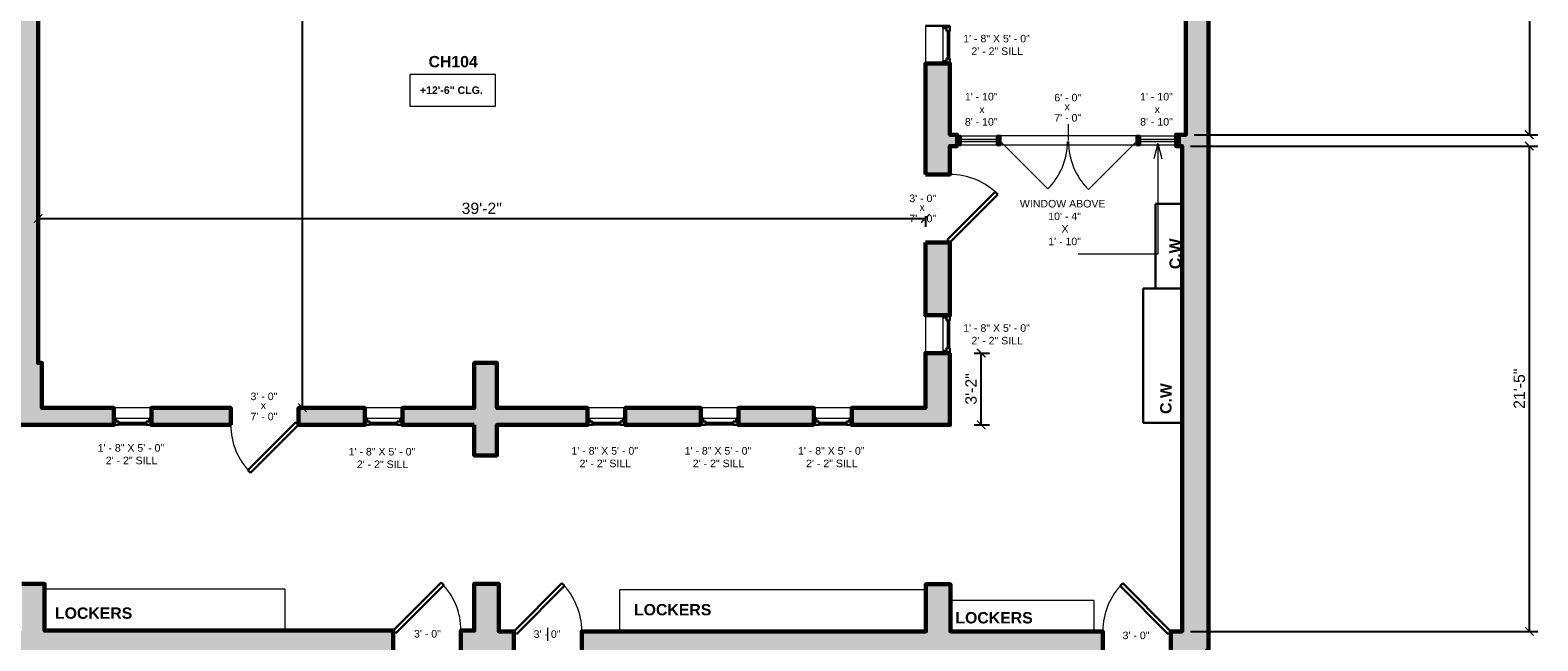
# Model space of a CAD drawing. Header units: inches. Extents: x -2078 to 109126, y -964 to 6385.
# Tile 114 of 137: x 19181 to 19980, y 3925 to 4249. Entities that reach past the tile are written whole.
import ezdxf

# ---------------------------------------------------------------- set-up
doc = ezdxf.new("R2010")
doc.units = ezdxf.units.IN
doc.header["$MEASUREMENT"] = 0
for name, color, linetype, lineweight in [('A-ANNO', 2, 'Continuous', 5), ('A-ANNO-DIMS', 1, 'Continuous', 9), ('A-CASE', 4, 'Continuous', 9), ('A-DOOR', 1, 'Continuous', 18), ('A-GLAZ', 2, 'Continuous', 30), ('A-GLAZ-CURT', 52, 'Continuous', 9), ('A-GLAZ-CWMG', 51, 'Continuous', 9), ('A-WALL', 3, 'Continuous', 40), ('A-WINDOWS', 2, 'Continuous', 18), ('Q-CASE', 4, 'Continuous', 30)]:
    doc.layers.add(name, color=color, linetype=linetype, lineweight=lineweight)
doc.layers.add('A-HATCH', color=9, linetype='Continuous')
doc.styles.add('Arial_1', font='arial.ttf', dxfattribs={"height": 0.0625})
doc.styles.add('Arial_2', font='arial.ttf', dxfattribs={"height": 3})
doc.styles.add('Arial_B', font='arialbd.ttf', dxfattribs={"height": 4.5})
doc.styles.add('Arial_B_1', font='arialbd.ttf', dxfattribs={"height": 3})
doc.styles.add('Jay Cad', font='arial.ttf', dxfattribs={"height": 0.125})
doc.styles.add('JC', font='arial.ttf', dxfattribs={"height": 0.125})
doc.dimstyles.new('Jay Cad - DIMS', dxfattribs={"dimtxt": 0.125, "dimasz": 0.09375, "dimexe": 0.09375, "dimexo": 0.09375, "dimgap": 0.046875, "dimtad": 1, "dimdec": 1, "dimzin": 0, "dimdsep": 46, "dimlunit": 4, "dimtxsty": 'Jay Cad', "dimblk": 'ARCHTICK', "dimcen": 0.09, "dimclrd": 1, "dimclre": 1, "dimclrt": 256, "dimadec": 0, "dimazin": 0, "dimtfac": 1, "dimtdec": 1, "dimtofl": 0, "dimtmove": 1, "dimatfit": 3, "dimfxl": 1, "dimtolj": 1, "dimtzin": 0, "dimarcsym": 0})
doc.dimstyles.new('JC-DIMS', dxfattribs={"dimtxt": 0.125, "dimasz": 0.09375, "dimexe": 0.09375, "dimexo": 0.09375, "dimgap": 0.046875, "dimtad": 1, "dimdec": 1, "dimzin": 0, "dimdsep": 46, "dimlunit": 4, "dimtxsty": 'JC', "dimblk": 'ARCHTICK', "dimcen": 0.09, "dimclrd": 1, "dimclre": 1, "dimclrt": 256, "dimadec": 0, "dimazin": 0, "dimtfac": 1, "dimtdec": 1, "dimtofl": 0, "dimtmove": 1, "dimatfit": 3, "dimfxl": 1, "dimtolj": 1, "dimtzin": 0, "dimarcsym": 0})

# ---------------------------------------------------------------- blocks, each defined once
blk = doc.blocks.new('JC_DOOR_SINGLE PANEL - SINGLE DOOR-1525193-1st Floor Plan')
at = {"layer": 'A-DOOR', "lineweight": 30}
for p, q in [((-8.87, -28.54), (16.59, -3.09)), ((18, -4.5), (-7.46, -29.96)), ((16.59, -3.09), (18, -4.5)), ((-7.46, -29.96), (-8.87, -28.54))]:
    blk.add_line(p, q, dxfattribs=at)
at = {"layer": 'A-DOOR', "lineweight": 9}
blk.add_arc((18, -4.5), 36, 180, 225, dxfattribs=at)
blk = doc.blocks.new('JC_FIXED WINDOW - MUNTIN - FIXED WINDOW-1543585-1st Floor Plan')
at = {"layer": 'A-GLAZ'}
for p, q in [((-10, 4.5), (-10, -4.5)), ((-7.25, 4.5), (-10, 4.5)), ((-10, 1), (-8.75, 1)), ((-9.5, 4.5), (-9.5, 2.75)), ((-9.5, 2.75), (-8.75, 2.75)), ((-7.25, 2.75), (-8.75, 2.75)), ((-8.75, 2.75), (-8.75, 1)), ((-7.25, 4.5), (-7.25, 2.75)), ((7.25, 4.5), (10, 4.5)), ((7.25, 4.5), (7.25, 2.75)), ((7.25, 2.75), (9.5, 2.75)), ((8.75, 2.75), (8.75, 1)), ((8.75, 1), (10, 1)), ((9.5, 4.5), (9.5, 2.75)), ((10, 4.5), (10, -4.5))]:
    blk.add_line(p, q, dxfattribs=at)
at = {"layer": 'A-GLAZ', "lineweight": 9}
for p, q in [((8.75, 1), (-8.75, 1)), ((7.25, 4.5), (-7.25, 4.5))]:
    blk.add_line(p, q, dxfattribs=at)
at = {"layer": 'A-GLAZ', "lineweight": 40}
blk.add_line((-7.25, 3.625), (7.25, 3.625), dxfattribs=at)
at = {"layer": 'A-WINDOWS'}
for p, q in [((10, 4.5), (-10, 4.5)), ((-10, -4.5), (10, -4.5))]:
    blk.add_line(p, q, dxfattribs=at)
blk = doc.blocks.new('JC_FIXED WINDOW - MUNTIN - FIXED WINDOW-1543750-1st Floor Plan')
at = {"layer": 'A-GLAZ'}
for p, q in [((-10, 6.5), (-10, -6.5)), ((-7.25, 6.5), (-10, 6.5)), ((-10, 3), (-8.75, 3)), ((-9.5, 6.5), (-9.5, 4.75)), ((-9.5, 4.75), (-8.75, 4.75)), ((-7.25, 4.75), (-8.75, 4.75)), ((-8.75, 4.75), (-8.75, 3)), ((-7.25, 6.5), (-7.25, 4.75)), ((7.25, 6.5), (10, 6.5)), ((7.25, 6.5), (7.25, 4.75)), ((7.25, 4.75), (9.5, 4.75)), ((8.75, 4.75), (8.75, 3)), ((8.75, 3), (10, 3)), ((9.5, 6.5), (9.5, 4.75)), ((10, 6.5), (10, -6.5))]:
    blk.add_line(p, q, dxfattribs=at)
at = {"layer": 'A-GLAZ', "lineweight": 9}
for p, q in [((8.75, 3), (-8.75, 3)), ((7.25, 6.5), (-7.25, 6.5))]:
    blk.add_line(p, q, dxfattribs=at)
at = {"layer": 'A-GLAZ', "lineweight": 40}
blk.add_line((-7.25, 5.625), (7.25, 5.625), dxfattribs=at)
at = {"layer": 'A-WINDOWS'}
for p, q in [((10, 6.5), (-10, 6.5)), ((-10, -6.5), (10, -6.5))]:
    blk.add_line(p, q, dxfattribs=at)
blk = doc.blocks.new('JC_DOOR_SINGLE PANEL - SINGLE DOOR-1525219-1st Floor Plan')
at = {"layer": 'A-DOOR', "lineweight": 30}
for p, q in [((-7.46, 30.46), (-8.87, 29.04)), ((-8.87, 29.04), (16.59, 3.59)), ((18, 5), (-7.46, 30.46)), ((16.59, 3.59), (18, 5))]:
    blk.add_line(p, q, dxfattribs=at)
at = {"layer": 'A-DOOR', "lineweight": 9}
blk.add_arc((18, 5), 36, 135, 180, dxfattribs=at)
blk = doc.blocks.new('JC_DOOR_SINGLE PANEL - SINGLE DOOR-1525205-1st Floor Plan')
at = {"layer": 'A-DOOR', "lineweight": 30}
for p, q in [((-8.87, -29.04), (16.59, -3.59)), ((18, -5), (-7.46, -30.46)), ((16.59, -3.59), (18, -5)), ((-7.46, -30.46), (-8.87, -29.04))]:
    blk.add_line(p, q, dxfattribs=at)
at = {"layer": 'A-DOOR', "lineweight": 9}
blk.add_arc((18, -5), 36, 180, 225, dxfattribs=at)
blk = doc.blocks.new('JC_DOOR_SINGLE PANEL - SINGLE DOOR-1525207-1st Floor Plan')
at = {"layer": 'A-DOOR', "lineweight": 30}
for p, q in [((-8.87, -31.04), (16.59, -5.59)), ((18, -7), (-7.46, -32.46)), ((16.59, -5.59), (18, -7)), ((-7.46, -32.46), (-8.87, -31.04))]:
    blk.add_line(p, q, dxfattribs=at)
at = {"layer": 'A-DOOR', "lineweight": 9}
blk.add_arc((18, -7), 36, 180, 225, dxfattribs=at)
blk = doc.blocks.new('JC_DOOR_SINGLE PANEL - SINGLE DOOR-1725626-1st Floor Plan')
at = {"layer": 'A-DOOR', "lineweight": 30}
for p, q in [((-7.46, 31.96), (-8.87, 30.54)), ((18, 6.5), (-7.46, 31.96)), ((-8.87, 30.54), (16.59, 5.09)), ((16.59, 5.09), (18, 6.5))]:
    blk.add_line(p, q, dxfattribs=at)
at = {"layer": 'A-DOOR', "lineweight": 9}
blk.add_arc((18, 6.5), 36, 135, 180, dxfattribs=at)
blk = doc.blocks.new('Door-Curtain-Wall-Double-Storefront - Door-Curtain-Wall-Double-Storefront-1547285-1st Floor Plan')
at = {"layer": 'A-DOOR', "lineweight": 9}
for p, q in [((-36, -0.5), (-10.9, -25.6)), ((36, -0.5), (10.54, -25.96))]:
    blk.add_line(p, q, dxfattribs=at)
for centre, radius, start, end in [((-36, -0.5), 35.5, 315, 0), ((36, -0.5), 36, 180, 225)]:
    blk.add_arc(centre, radius, start, end, dxfattribs=at)
blk = doc.blocks.new('System Panel - Glazed-1547205-1st Floor Plan')
at = {"layer": 'A-GLAZ-CURT'}
blk.add_hatch(color=250, dxfattribs=at).paths.add_polyline_path([(9.5, -0.5), (9.5, 0.5), (-9.5, 0.5), (-9.5, -0.5)])
at = {"layer": 'A-GLAZ-CURT', "lineweight": 18}
for p, q in [((9.5, 0.5), (-9.5, 0.5)), ((-9.5, 0.5), (-9.5, -0.5)), ((9.5, -0.5), (9.5, 0.5)), ((-9.5, -0.5), (9.5, -0.5))]:
    blk.add_line(p, q, dxfattribs=at)
blk = doc.blocks.new('Rectangular Mullion - 2_5_ x 5_ rectangular-1547088-1st Floor Plan')
at = {"layer": 'A-GLAZ-CWMG'}
for p, q in [((896.3, 134.34), (915.3, 134.34)), ((915.3, 129.34), (896.3, 129.34))]:
    blk.add_line(p, q, dxfattribs=at)
blk = doc.blocks.new('Rectangular Mullion - 2_5_ x 5_ rectangular-1547282-1st Floor Plan')
at = {"layer": 'A-GLAZ-CWMG'}
for p, q in [((989.3, 134.34), (917.3, 134.34)), ((989.3, 129.34), (917.3, 129.34))]:
    blk.add_line(p, q, dxfattribs=at)
blk = doc.blocks.new('Rectangular Mullion - 2_5_ x 5_ rectangular-1547208-1st Floor Plan')
at = {"layer": 'A-GLAZ-CWMG'}
blk.add_hatch(color=250, dxfattribs=at).paths.add_polyline_path([(0, 2.5), (0, -2.5), (-2, -2.5), (-2, 2.5)])
at = {"layer": 'A-GLAZ-CWMG', "lineweight": 30}
for p, q in [((-2, 2.5), (0, 2.5)), ((-2, -2.5), (-2, 2.5)), ((0, 2.5), (0, -2.5)), ((0, -2.5), (-2, -2.5))]:
    blk.add_line(p, q, dxfattribs=at)
blk = doc.blocks.new('Rectangular Mullion - 2_5_ x 5_ rectangular-1547209-1st Floor Plan')
at = {"layer": 'A-GLAZ-CWMG'}
blk.add_hatch(color=250, dxfattribs=at).paths.add_polyline_path([(-2, 2.5), (-2, -2.5), (0, -2.5), (0, 2.5)])
at = {"layer": 'A-GLAZ-CWMG', "lineweight": 30}
for p, q in [((0, 2.5), (-2, 2.5)), ((-2, 2.5), (-2, -2.5)), ((0, -2.5), (0, 2.5)), ((-2, -2.5), (0, -2.5))]:
    blk.add_line(p, q, dxfattribs=at)
blk = doc.blocks.new('Rectangular Mullion - 2_5_ x 5_ rectangular-1547201-1st Floor Plan')
at = {"layer": 'A-GLAZ-CWMG'}
blk.add_hatch(color=250, dxfattribs=at).paths.add_polyline_path([(1, 2.5), (1, -2.5), (-1, -2.5), (-1, 2.5)])
at = {"layer": 'A-GLAZ-CWMG', "lineweight": 30}
for p, q in [((-1, 2.5), (1, 2.5)), ((-1, -2.5), (-1, 2.5)), ((1, 2.5), (1, -2.5)), ((1, -2.5), (-1, -2.5))]:
    blk.add_line(p, q, dxfattribs=at)
blk = doc.blocks.new('Casework 36 - Casework 1-1710508-1st Floor Plan')
at = {"layer": 'A-CASE'}
for q in [(-956.52, -335.65), (-829.28, -357.66)]:
    blk.add_line((-829.28, -335.65), q, dxfattribs=at)
blk = doc.blocks.new('Casework 37 - Casework 1-1710561-1st Floor Plan')
at = {"layer": 'A-CASE'}
for p in [(-981.16, -359.03), (-819.11, -337.07)]:
    blk.add_line(p, (-981.16, -337.07), dxfattribs=at)
blk = doc.blocks.new('Casework 38 - Casework 1-1710618-1st Floor Plan')
at = {"layer": 'A-CASE'}
for q in [(-982.43, -346.2), (-906.49, -362.57)]:
    blk.add_line((-906.49, -346.2), q, dxfattribs=at)
blk = doc.blocks.new('Casework 39 - Casework 1-1710685-1st Floor Plan')
at = {"layer": 'Q-CASE'}
for p, q in [((-931.55, -340.45), (-952.18, -340.45)), ((-952.18, -340.45), (-952.18, -411.71)), ((-931.55, -411.71), (-931.55, -340.45)), ((-952.18, -411.71), (-931.55, -411.71))]:
    blk.add_line(p, q, dxfattribs=at)
blk = doc.blocks.new('Casework 42 - Casework 1-1711962-1st Floor Plan')
at = {"layer": 'Q-CASE'}
for p, q in [((-926.35, -359.32), (-940.5, -359.32)), ((-940.5, -359.32), (-940.5, -404.16)), ((-926.35, -404.16), (-926.35, -359.32)), ((-940.5, -404.16), (-926.35, -404.16))]:
    blk.add_line(p, q, dxfattribs=at)
blk = doc.blocks.new('_ArchTick')
at = {"color": 0, "linetype": 'ByBlock', "const_width": 0.15}
blk.add_lwpolyline([(-0.5, -0.5), (0.5, 0.5)], dxfattribs=at)
blk = doc.blocks.new('*D1113')
at = {"layer": 'A-ANNO-DIMS', "color": 1, "lineweight": -2, "transparency": 16777216}
for p, q in [((19185.41, 4150.35), (19185.41, 4144.69)), ((19185.41, 4149.19), (19655.41, 4149.19)), ((19655.41, 4150.35), (19655.41, 4144.69))]:
    blk.add_line(p, q, dxfattribs=at)
at = {"layer": 'Defpoints', "color": 0, "transparency": 16777216}
for p in [(19185.41, 4154.85), (19655.41, 4154.85), (19655.41, 4149.19)]:
    blk.add_point(p, dxfattribs=at)
at = {"layer": 'A-ANNO-DIMS', "color": 1, "lineweight": -2, "transparency": 16777216, "xscale": 4.5, "yscale": 4.5, "zscale": 4.5, "rotation": 180}
blk.add_blockref('_ArchTick', (19185.41, 4149.19), dxfattribs=at)
at = {"layer": 'A-ANNO-DIMS', "color": 1, "lineweight": -2, "transparency": 16777216, "xscale": 4.5, "yscale": 4.5, "zscale": 4.5}
blk.add_blockref('_ArchTick', (19655.41, 4149.19), dxfattribs=at)
at = {"layer": 'A-ANNO-DIMS', "transparency": 16777216, "insert": (19420.41, 4154.51), "char_height": 6, "width": 0.4874, "attachment_point": 5, "style": 'JC'}
blk.add_mtext('\\A1;39\'-2"', dxfattribs=at)
blk = doc.blocks.new('*D1115')
at = {"layer": 'A-ANNO-DIMS', "color": 1, "lineweight": -2, "transparency": 16777216}
for p, q in [((19324.32, 4515.5), (19329.98, 4515.5)), ((19325.48, 4048.88), (19325.48, 4515.5)), ((19324.32, 4048.88), (19329.98, 4048.88))]:
    blk.add_line(p, q, dxfattribs=at)
at = {"layer": 'Defpoints', "color": 0, "transparency": 16777216}
for p in [(19319.82, 4515.5), (19325.48, 4515.5), (19319.82, 4048.88)]:
    blk.add_point(p, dxfattribs=at)
at = {"layer": 'A-ANNO-DIMS', "color": 1, "lineweight": -2, "transparency": 16777216, "xscale": 4.5, "yscale": 4.5, "zscale": 4.5}
for p, rotation in [((19325.48, 4515.5), 90), ((19325.48, 4048.88), 270)]:
    blk.add_blockref('_ArchTick', p, dxfattribs=dict(at, rotation=rotation))
at = {"layer": 'A-ANNO-DIMS', "transparency": 16777216, "insert": (19316.15, 4282.19), "char_height": 6, "width": 0.8352, "attachment_point": 5, "rotation": 90, "style": 'JC'}
blk.add_mtext('\\A1;38\'-10{\\H1x;\\S1/2;}"', dxfattribs=at)
blk = doc.blocks.new('*D1117')
at = {"layer": 'A-ANNO', "color": 1, "lineweight": -2, "transparency": 16777216}
for p, q in [((19795.91, 4187.5), (19979.89, 4187.5)), ((19975.39, 3930.5), (19975.39, 4187.5)), ((19795.91, 3930.5), (19979.89, 3930.5))]:
    blk.add_line(p, q, dxfattribs=at)
at = {"layer": 'Defpoints', "color": 0, "transparency": 16777216}
for p in [(19791.41, 4187.5), (19975.39, 4187.5), (19791.41, 3930.5)]:
    blk.add_point(p, dxfattribs=at)
at = {"layer": 'A-ANNO', "color": 1, "lineweight": -2, "transparency": 16777216, "xscale": 4.5, "yscale": 4.5, "zscale": 4.5}
for p, rotation in [((19975.39, 4187.5), 90), ((19975.39, 3930.5), 270)]:
    blk.add_blockref('_ArchTick', p, dxfattribs=dict(at, rotation=rotation))
at = {"layer": 'A-ANNO', "transparency": 16777216, "insert": (19970.08, 4059), "char_height": 6, "attachment_point": 5, "rotation": 90, "style": 'Jay Cad'}
blk.add_mtext('\\A1;21\'-5"', dxfattribs=at)
blk = doc.blocks.new('*D1177')
at = {"layer": 'A-ANNO', "color": 1, "lineweight": -2, "transparency": 16777216}
for p, q in [((19659.91, 4515.5), (19979.89, 4515.5)), ((19975.39, 4515.5), (19975.39, 4193.5)), ((19797.91, 4193.5), (19979.89, 4193.5))]:
    blk.add_line(p, q, dxfattribs=at)
at = {"layer": 'Defpoints', "color": 0, "transparency": 16777216}
for p in [(19655.41, 4515.5), (19793.41, 4193.5), (19975.39, 4193.5)]:
    blk.add_point(p, dxfattribs=at)
at = {"layer": 'A-ANNO', "color": 1, "lineweight": -2, "transparency": 16777216, "xscale": 4.5, "yscale": 4.5, "zscale": 4.5}
for p, rotation in [((19975.39, 4515.5), 90), ((19975.39, 4193.5), 270)]:
    blk.add_blockref('_ArchTick', p, dxfattribs=dict(at, rotation=rotation))
at = {"layer": 'A-ANNO', "transparency": 16777216, "insert": (19970.08, 4354.5), "char_height": 6, "attachment_point": 5, "rotation": 90, "style": 'Jay Cad'}
blk.add_mtext('\\A1;26\'-10"', dxfattribs=at)
blk = doc.blocks.new('JC- existing door Tag_quad - JC- existing door Tag_quad-839775-1st Floor Plan')
at = {"layer": 'A-ANNO', "insert": (-0.023, 0.038), "char_height": 0.0625, "width": 0.0505, "attachment_point": 1, "style": 'Arial_1', "bg_fill": 3, "box_fill_scale": 1.25, "bg_fill_color": 256, "bg_fill_true_color": 13158600, "bg_fill_transparency": 0}
blk.add_mtext('x', dxfattribs=at)
blk = doc.blocks.new('*D1221')
at = {"layer": 'A-ANNO-DIMS', "color": 1, "lineweight": -2, "transparency": 16777216}
for p, q in [((19681.31, 4077.91), (19689.48, 4077.91)), ((19684.98, 4039.88), (19684.98, 4077.91)), ((19681.31, 4039.88), (19689.48, 4039.88))]:
    blk.add_line(p, q, dxfattribs=at)
at = {"layer": 'Defpoints', "color": 0, "transparency": 16777216}
for p in [(19676.81, 4077.91), (19684.98, 4077.91), (19676.81, 4039.88)]:
    blk.add_point(p, dxfattribs=at)
at = {"layer": 'A-ANNO-DIMS', "color": 1, "lineweight": -2, "transparency": 16777216, "xscale": 4.5, "yscale": 4.5, "zscale": 4.5}
for p, rotation in [((19684.98, 4077.91), 90), ((19684.98, 4039.88), 270)]:
    blk.add_blockref('_ArchTick', p, dxfattribs=dict(at, rotation=rotation))
at = {"layer": 'A-ANNO-DIMS', "transparency": 16777216, "insert": (19679.66, 4058.89), "char_height": 6, "width": 0.4008, "attachment_point": 5, "rotation": 90, "style": 'JC'}
blk.add_mtext('\\A1;3\'-2"', dxfattribs=at)

msp = doc.modelspace()

# ---------------------------------------------------------------- linework, layer by layer
at = {"layer": 'A-ANNO'}
for p, q in [((19731.227, 4190.501), (19731.215, 4199.165)), ((19778.593, 4188.82), (19776.45, 4180.82)), ((19778.593, 4188.82), (19780.737, 4180.82)), ((19778.593, 4188.82), (19778.593, 4130.341)), ((19661.914, 4154.501), (19661.901, 4154.501)), ((19455.414, 3925.501), (19455.401, 3932.394))]:
    msp.add_line(p, q, dxfattribs=at)
at = {"layer": 'A-ANNO', "color": 250}
for p, q in [((19758.634, 4130.341), (19736.301, 4130.341)), ((19778.593, 4130.341), (19758.634, 4130.341))]:
    msp.add_line(p, q, dxfattribs=at)
at = {"layer": 'A-ANNO', "flags": 128}
msp.add_lwpolyline([(19382.528, 4225.569), (19427.439, 4225.569), (19427.439, 4208.501), (19382.528, 4208.501)], close=True, dxfattribs=at)
at = {"layer": 'A-WALL', "lineweight": 60}
for points in [[(19869.414, 4386.691), (19805.414, 4386.691), (19805.414, 4401.691), (19793.414, 4401.691), (19793.414, 4193.501), (19788.228, 4193.501), (19788.228, 4187.501), (19791.414, 4187.501), (19791.414, 3930.501), (19785.414, 3930.501), (19785.414, 3920.501)], [(19095.414, 4039.88), (19225.414, 4039.88), (19225.414, 4048.88), (19187.414, 4048.88), (19187.414, 4072.654), (19185.414, 4072.654), (19185.414, 4342.098), (19175.456, 4342.098)], [(19373.414, 3916.88), (19373.414, 3930.88), (19188.838, 3930.88), (19188.838, 3955.643), (19176.838, 3955.643)], [(19437.414, 3920.501), (19437.414, 3930.501), (19429.414, 3930.501), (19429.414, 3955.715), (19416.414, 3955.715), (19416.414, 3930.88), (19409.414, 3930.88), (19409.414, 3916.88)], [(19749.414, 3920.501), (19749.414, 3930.501), (19668.693, 3930.501), (19668.693, 3955.448), (19655.693, 3955.448), (19655.693, 3930.501), (19473.414, 3930.501), (19473.414, 3920.501)]]:
    msp.add_lwpolyline(points, dxfattribs=at)
for points in [[(19655.414, 4172.501), (19668.414, 4172.501), (19668.414, 4187.501), (19672.228, 4187.501), (19672.228, 4193.501), (19668.414, 4193.501), (19668.414, 4231.191), (19655.414, 4231.191)], [(19655.414, 4136.501), (19668.414, 4136.501), (19668.414, 4097.909), (19655.414, 4097.909)], [(19668.414, 4077.909), (19655.414, 4077.909), (19655.414, 4048.88), (19616.414, 4048.88), (19616.414, 4039.88), (19668.414, 4039.88)], [(19416.414, 4039.88), (19416.414, 4023.715), (19428.414, 4023.715), (19428.414, 4039.88), (19476.414, 4039.88), (19476.414, 4048.88), (19428.414, 4048.88), (19428.414, 4072.715), (19416.414, 4072.715), (19416.414, 4048.88), (19378.414, 4048.88), (19378.414, 4039.88)], [(19287.414, 4039.88), (19287.414, 4048.88), (19245.414, 4048.88), (19245.414, 4039.88)], [(19323.414, 4039.88), (19323.414, 4048.88), (19358.414, 4048.88), (19358.414, 4039.88)], [(19536.414, 4039.88), (19536.414, 4048.88), (19496.414, 4048.88), (19496.414, 4039.88)], [(19596.414, 4039.88), (19596.414, 4048.88), (19556.414, 4048.88), (19556.414, 4039.88)]]:
    msp.add_lwpolyline(points, close=True, dxfattribs=at)

# ---------------------------------------------------------------- block references
at = {"layer": 'A-CASE'}
for name, p in [('Casework 42 - Casework 1-1711962-1st Floor Plan', (20717.768, 4516.294)), ('Casework 39 - Casework 1-1710685-1st Floor Plan', (20722.968, 4452.586)), ('Casework 36 - Casework 1-1710508-1st Floor Plan', (20145.359, 4288.537)), ('Casework 37 - Casework 1-1710561-1st Floor Plan', (20474.8, 4289.533)), ('Casework 38 - Casework 1-1710618-1st Floor Plan', (20651.123, 4293.076))]:
    msp.add_blockref(name, p, dxfattribs=at)
at = {"layer": 'A-DOOR'}
for name, p in [('Door-Curtain-Wall-Double-Storefront - Door-Curtain-Wall-Double-Storefront-1547285-1st Floor Plan', (19731.228, 4190.501)), ('JC_DOOR_SINGLE PANEL - SINGLE DOOR-1525193-1st Floor Plan', (19305.414, 4044.38)), ('JC_DOOR_SINGLE PANEL - SINGLE DOOR-1525219-1st Floor Plan', (19767.414, 3925.501))]:
    msp.add_blockref(name, p, dxfattribs=at)
for name, p, rotation in [('JC_DOOR_SINGLE PANEL - SINGLE DOOR-1725626-1st Floor Plan', (19661.914, 4154.501), 269.9999999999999), ('JC_DOOR_SINGLE PANEL - SINGLE DOOR-1525207-1st Floor Plan', (19391.414, 3923.88), 180), ('JC_DOOR_SINGLE PANEL - SINGLE DOOR-1525205-1st Floor Plan', (19455.414, 3925.501), 180)]:
    msp.add_blockref(name, p, dxfattribs=dict(at, rotation=rotation))
at = {"layer": 'A-GLAZ-CURT'}
for p in [(19683.728, 4190.501), (19778.728, 4190.501)]:
    msp.add_blockref('System Panel - Glazed-1547205-1st Floor Plan', p, dxfattribs=at)
at = {"layer": 'A-GLAZ-CWMG', "rotation": 180}
msp.add_blockref('Rectangular Mullion - 2_5_ x 5_ rectangular-1547209-1st Floor Plan', (19672.228, 4190.501), dxfattribs=at)
at = {"layer": 'A-GLAZ-CWMG'}
for name, p in [('Rectangular Mullion - 2_5_ x 5_ rectangular-1547088-1st Floor Plan', (18777.924, 4058.662)), ('Rectangular Mullion - 2_5_ x 5_ rectangular-1547282-1st Floor Plan', (18777.924, 4058.662)), ('Rectangular Mullion - 2_5_ x 5_ rectangular-1547088-1st Floor Plan', (18872.924, 4058.662))]:
    msp.add_blockref(name, p, dxfattribs=at)
at = {"layer": 'A-GLAZ-CWMG', "extrusion": (0, 0, -1), "rotation": 180}
for name, p in [('Rectangular Mullion - 2_5_ x 5_ rectangular-1547201-1st Floor Plan', (-19694.228, 4190.501)), ('Rectangular Mullion - 2_5_ x 5_ rectangular-1547201-1st Floor Plan', (-19768.228, 4190.501)), ('Rectangular Mullion - 2_5_ x 5_ rectangular-1547208-1st Floor Plan', (-19790.228, 4190.501))]:
    msp.add_blockref(name, p, dxfattribs=at)
at = {"layer": 'A-WINDOWS'}
for name, p, rotation in [('JC_FIXED WINDOW - MUNTIN - FIXED WINDOW-1543750-1st Floor Plan', (19661.914, 4241.191), 269.9999999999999), ('JC_FIXED WINDOW - MUNTIN - FIXED WINDOW-1543750-1st Floor Plan', (19661.914, 4087.909), 269.9999999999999), ('JC_FIXED WINDOW - MUNTIN - FIXED WINDOW-1543585-1st Floor Plan', (19235.414, 4044.38), 180), ('JC_FIXED WINDOW - MUNTIN - FIXED WINDOW-1543585-1st Floor Plan', (19368.414, 4044.38), 180), ('JC_FIXED WINDOW - MUNTIN - FIXED WINDOW-1543585-1st Floor Plan', (19486.414, 4044.38), 180), ('JC_FIXED WINDOW - MUNTIN - FIXED WINDOW-1543585-1st Floor Plan', (19546.414, 4044.38), 180), ('JC_FIXED WINDOW - MUNTIN - FIXED WINDOW-1543585-1st Floor Plan', (19606.414, 4044.38), 180)]:
    msp.add_blockref(name, p, dxfattribs=dict(at, rotation=rotation))

# ---------------------------------------------------------------- texts
at = {"layer": 'A-ANNO', "attachment_point": 1}
for s, insert, char_height, width, style in [('1\' - 8" X 5\' - 0"', (19675.47, 4246.434), 4, 44.642, 'Arial_2'), ('CH104', (19392.208, 4235.241), 6, 78.174, 'Arial_B'), ('2\' - 2" SILL', (19679.804, 4239.767), 4, 34.138, 'Arial_2'), ('+12\'-6" CLG.', (19387.648, 4219.116), 4, 41.814, 'Arial_B_1'), ('1\' - 10"', (19676.348, 4215.702), 4, 21.816, 'Arial_2'), ('1\' - 10"', (19769.188, 4215.702), 4, 21.816, 'Arial_2'), ('8\' - 10"', (19676.348, 4202.369), 4, 21.816, 'Arial_2'), ('x', (19684.014, 4209.035), 4, 3.232, 'Arial_2'), ('8\' - 10"', (19769.188, 4202.369), 4, 21.816, 'Arial_2'), ('x', (19776.855, 4209.035), 4, 3.232, 'Arial_2'), ('WINDOW ABOVE', (19705.514, 4159.007), 4, 57.974, 'Arial_2'), ('10\' - 4" ', (19720.514, 4152.341), 4, 23.836, 'Arial_2'), ('X ', (19727.514, 4145.674), 4, 6.666, 'Arial_2'), ('1\' - 10"', (19720.514, 4139.007), 4, 21.816, 'Arial_2'), ('1\' - 8" X 5\' - 0"', (19675.47, 4093.153), 4, 44.642, 'Arial_2'), ('2\' - 2" SILL', (19679.804, 4086.486), 4, 34.138, 'Arial_2'), ('1\' - 8" X 5\' - 0"', (19216.907, 4029.673), 4, 44.642, 'Arial_2'), ('1\' - 8" X 5\' - 0"', (19349.907, 4027.658), 4, 44.642, 'Arial_2'), ('1\' - 8" X 5\' - 0"', (19467.907, 4028.111), 4, 44.642, 'Arial_2'), ('1\' - 8" X 5\' - 0"', (19527.907, 4028.111), 4, 44.642, 'Arial_2'), ('1\' - 8" X 5\' - 0"', (19587.907, 4028.111), 4, 44.642, 'Arial_2'), ('2\' - 2" SILL', (19221.24, 4023.007), 4, 34.138, 'Arial_2'), ('2\' - 2" SILL', (19354.24, 4020.992), 4, 34.138, 'Arial_2'), ('2\' - 2" SILL', (19472.24, 4021.444), 4, 34.138, 'Arial_2'), ('2\' - 2" SILL', (19532.24, 4021.444), 4, 34.138, 'Arial_2'), ('2\' - 2" SILL', (19592.24, 4021.444), 4, 34.138, 'Arial_2'), ('LOCKERS', (19194.307, 3943.17), 6, 50.5, 'Arial_B'), ('LOCKERS', (19501.07, 3944.989), 6, 50.5, 'Arial_B'), ('LOCKERS', (19671.32, 3940.71), 6, 50.5, 'Arial_B'), ('3\' - 0"', (19384.528, 3931.226), 4, 17.978, 'Arial_2'), ('3\' - 0"', (19447.905, 3931.061), 4, 17.978, 'Arial_2'), ('3\' - 0"', (19759.905, 3930.366), 4, 17.978, 'Arial_2')]:
    msp.add_mtext(s, dxfattribs=dict(at, insert=insert, char_height=char_height, width=width, style=style))
at = {"layer": 'A-ANNO', "char_height": 6, "width": 19.796, "attachment_point": 1, "rotation": 90, "style": 'Arial_B'}
for insert in [(19784.754, 4122.332), (19779.838, 4045.649)]:
    msp.add_mtext('C.W', dxfattribs=dict(at, insert=insert))

# ---------------------------------------------------------------- dimensions: what is measured, and where the dimension line sits
at = {"layer": 'A-ANNO'}
for base, p1, p2, picture, middle in [((19975.394, 4193.501), (19655.414, 4515.501), (19793.414, 4193.501), '*D1177', (19970.08, 4354.501)), ((19975.394, 4187.501), (19791.414, 3930.501), (19791.414, 4187.501), '*D1117', (19970.08, 4059.001))]:
    dim = msp.add_linear_dim(base=base, p1=p1, p2=p2, angle=90, dimstyle='Jay Cad - DIMS', dxfattribs=at)
    dim.commit()
    dim.dimension.update_dxf_attribs({"geometry": picture, "text_midpoint": middle})
at = {"layer": 'A-ANNO-DIMS'}
for base, p1, p2, picture, middle in [((19325.479, 4515.501), (19319.822, 4048.88), (19319.822, 4515.501), '*D1115', (19316.151, 4282.191)), ((19684.979, 4077.909), (19676.814, 4039.88), (19676.814, 4077.909), '*D1221', (19679.664, 4058.895))]:
    dim = msp.add_linear_dim(base=base, p1=p1, p2=p2, angle=90, dimstyle='JC-DIMS', dxfattribs=at)
    dim.commit()
    dim.dimension.update_dxf_attribs({"geometry": picture, "text_midpoint": middle})
dim = msp.add_linear_dim(base=(19655.414, 4149.19), p1=(19185.414, 4154.847), p2=(19655.414, 4154.847), dimstyle='JC-DIMS', dxfattribs=at)
dim.commit()
dim.dimension.update_dxf_attribs({"geometry": '*D1113', "text_midpoint": (19420.414, 4154.506)})

# ---------------------------------------------------------------- next in the draw order: block references
at = {"layer": 'A-ANNO', "xscale": 64, "yscale": 64, "zscale": 64}
for p in [(19730.604, 4208.053), (19653.795, 4154.71), (19304.791, 4049.823)]:
    msp.add_blockref('JC- existing door Tag_quad - JC- existing door Tag_quad-839775-1st Floor Plan', p, dxfattribs=at)

# ---------------------------------------------------------------- next in the draw order: hatches: boundary and pattern name
at = {"layer": 'A-HATCH'}
h = msp.add_hatch(color=256, dxfattribs=at)
h.dxf.hatch_style = 1
h.paths.add_polyline_path([(19358.414, 4048.88), (19323.414, 4048.88), (19323.414, 4039.88), (19358.414, 4039.88)])
h.paths.add_polyline_path([(19287.414, 4048.88), (19245.414, 4048.88), (19245.414, 4039.88), (19287.414, 4039.88)])
h.paths.add_polyline_path([(19225.414, 4048.88), (19187.414, 4048.88), (19187.414, 4072.654), (19185.414, 4072.654), (19185.414, 4342.098), (19175.456, 4342.098), (19175.456, 4336.098), (19179.414, 4336.098), (19179.414, 4270.467), (19119.456, 4270.467), (19119.456, 4336.098), (19147.456, 4336.098), (19147.456, 4342.098), (19118.414, 4342.098), (19118.414, 4347.88), (19112.414, 4347.88), (19112.414, 4342.098), (19112.456, 4342.098), (19112.456, 4319.501), (18948.414, 4319.501), (18948.414, 4568.38), (18935.414, 4568.38), (18935.414, 4048.88), (18935.618, 4048.88), (18935.618, 4039.88), (19059.414, 4039.88), (19059.414, 4048.88), (18948.414, 4048.88), (18948.414, 4313.501), (19112.456, 4313.501), (19112.456, 4264.467), (19175.414, 4264.467), (19175.414, 4048.88), (19095.414, 4048.88), (19095.414, 4039.88), (19225.414, 4039.88)])
h.paths.add_polyline_path([(19187.414, 4568.38), (19175.414, 4568.38), (19175.414, 4478.38), (19179.22, 4478.38), (19179.22, 4397.501), (19162.22, 4397.501), (19162.22, 4391.501), (19185.22, 4391.501), (19185.22, 4478.38), (19187.414, 4478.38)], flags=17)
h.paths.add_polyline_path([(19064.414, 4515.501), (19058.414, 4515.501), (19058.414, 4391.501), (19112.414, 4391.501), (19112.414, 4383.88), (19118.414, 4383.88), (19118.414, 4391.501), (19126.22, 4391.501), (19126.22, 4397.501), (19064.414, 4397.501)], flags=17)
h.paths.add_polyline_path([(19427.414, 4568.38), (19415.414, 4568.38), (19415.414, 4525.501), (19414.914, 4525.501), (19414.914, 4515.501), (19415.414, 4515.501), (19415.414, 4478.38), (19427.414, 4478.38)])
h.paths.add_polyline_path([(19414.914, 4525.501), (19187.414, 4525.501), (19187.414, 4515.501), (19414.914, 4515.501)])
h.paths.add_polyline_path([(18709.414, 4568.38), (18696.414, 4568.38), (18696.414, 4525.501), (18696.414, 4515.501), (18696.414, 4477.38), (18709.414, 4477.38)])
h.paths.add_polyline_path([(18696.414, 4525.501), (18695.414, 4525.501), (18468.414, 4525.501), (18468.414, 4515.501), (18537.414, 4515.501), (18550.414, 4515.501), (18695.414, 4515.501), (18696.414, 4515.501)])
h.paths.add_polyline_path([(18468.414, 4568.38), (18455.414, 4568.38), (18455.414, 4474.074), (18461.414, 4474.074), (18461.414, 4477.38), (18468.414, 4477.38)])
h.paths.add_polyline_path([(18550.414, 4515.501), (18537.414, 4515.501), (18537.414, 4432.074), (18461.414, 4432.074), (18461.414, 4438.074), (18455.414, 4438.074), (18455.414, 4432.074), (18455.414, 4427.074), (18537.414, 4427.074), (18537.414, 4051.88), (18468.179, 4051.88), (18468.179, 4072.983), (18456.179, 4072.983), (18456.179, 4048.88), (18273.135, 4048.88), (18273.135, 4039.88), (18475.941, 4039.88), (18475.941, 4048.88), (18511.941, 4048.88), (18511.941, 4039.88), (18552.618, 4039.88), (18552.618, 4048.88), (18550.414, 4048.88)])
h.paths.add_polyline_path([(18455.414, 4432.074), (18307.422, 4432.074), (18307.422, 4427.074), (18455.414, 4427.074)], flags=17)
h.paths.add_polyline_path([(18229.414, 4567.88), (18216.414, 4567.88), (18216.414, 4480.575), (18229.414, 4480.575)])
h.paths.add_polyline_path([(18121.135, 4264.498), (18109.047, 4264.498), (18109.047, 4263.498), (18121.135, 4263.498)])
h.paths.add_polyline_path([(18229.135, 4289.63), (18223.135, 4289.63), (18223.135, 4279.63), (18229.135, 4279.63)])
h = msp.add_hatch(color=256, dxfattribs=at)
h.dxf.hatch_style = 1
h.paths.add_polyline_path([(19805.414, 4380.691), (19877.414, 4380.691), (19877.414, 4386.691), (19869.414, 4386.691), (19805.414, 4386.691), (19805.414, 4401.691), (19793.414, 4401.691), (19793.414, 4193.501), (19788.228, 4193.501), (19788.228, 4187.501), (19791.414, 4187.501), (19791.414, 3930.501), (19785.414, 3930.501), (19785.414, 3920.501), (19791.703, 3920.501), (19791.703, 3828.501), (19664.703, 3828.501), (19664.703, 3920.501), (19749.414, 3920.501), (19749.414, 3930.501), (19668.693, 3930.501), (19668.693, 3955.448), (19655.693, 3955.448), (19655.693, 3930.501), (19473.414, 3930.501), (19473.414, 3920.501), (19658.703, 3920.501), (19658.703, 3828.501), (19428.703, 3828.501), (19428.703, 3920.501), (19437.414, 3920.501), (19437.414, 3930.501), (19429.414, 3930.501), (19429.414, 3955.715), (19416.414, 3955.715), (19416.414, 3930.88), (19409.414, 3930.88), (19409.414, 3916.88), (19413.703, 3916.88), (19413.703, 3684.88), (19191.703, 3684.88), (19191.703, 3916.88), (19373.414, 3916.88), (19373.414, 3930.88), (19188.838, 3930.88), (19188.838, 3955.643), (19176.838, 3955.643), (19176.838, 3930.88), (19099.703, 3930.88), (19099.703, 3919.88), (19173.703, 3919.88), (19173.703, 3682.88), (19054.703, 3682.88), (19054.703, 3919.88), (19063.703, 3919.88), (19063.703, 3930.88), (19037.363, 3930.88), (19037.363, 3919.88), (19046.703, 3919.88), (19046.703, 3679.88), (18949.703, 3679.88), (18949.703, 3701.88), (18937.703, 3701.88), (18937.703, 3679.88), (18708.703, 3679.88), (18708.703, 3691.88), (18695.703, 3691.88), (18695.703, 3679.88), (18385.703, 3679.88), (18385.703, 3865.63), (18377.703, 3865.63), (18377.703, 3866.88), (18372.703, 3866.88), (18372.703, 3679.88), (18229.703, 3679.88), (18229.703, 3723.02), (18216.703, 3723.02), (18216.703, 3679.88), (18145.476, 3679.88), (18145.476, 3690.52), (18140.476, 3690.52), (18140.476, 3679.88), (18073.062, 3679.88), (18073.062, 3701.939), (18061.062, 3701.939), (18061.062, 3679.88), (17927.453, 3679.88), (17927.453, 3690.13), (17922.453, 3690.13), (17922.453, 3679.88), (17851.703, 3679.88), (17851.703, 3775.38), (17922.453, 3775.38), (17922.453, 3772.38), (17927.453, 3772.38), (17927.453, 3780.38), (17851.703, 3780.38), (17851.703, 3884.519), (17856.251, 3884.519), (17856.251, 3896.519), (17851.703, 3896.519), (17851.703, 3921.88), (17898.414, 3921.88), (17898.414, 3931.88), (17849.414, 3931.88), (17849.414, 3933.88), (17844.414, 3933.88), (17844.414, 3931.88), (17833.526, 3931.88), (17833.526, 3921.88), (17839.703, 3921.88), (17839.703, 3811.88), (17744.703, 3811.88), (17744.703, 3921.88), (17785.526, 3921.88), (17785.526, 3931.88), (17780.35, 3931.88), (17780.35, 3966.098), (17694.851, 3966.098), (17694.851, 3979.52), (17652.414, 4041.947), (17652.414, 4134.469), (17646.414, 4134.469), (17646.414, 4040.101), (17688.851, 3977.674), (17688.851, 3960.098), (17774.35, 3960.098), (17774.35, 3931.88), (17723.703, 3931.88), (17723.703, 3805.88), (17839.703, 3805.88), (17839.703, 3664.88), (19428.703, 3664.88), (19428.703, 3822.501), (19804.703, 3822.501), (19804.703, 3920.501), (19805.414, 3920.501)])
h = msp.add_hatch(color=256, dxfattribs=at)
h.dxf.hatch_style = 1
h.paths.add_polyline_path([(19668.414, 4077.909), (19655.414, 4077.909), (19655.414, 4048.88), (19616.414, 4048.88), (19616.414, 4039.88), (19668.414, 4039.88)])
h.paths.add_polyline_path([(19668.414, 4136.501), (19655.414, 4136.501), (19655.414, 4097.909), (19668.414, 4097.909)])
h.paths.add_polyline_path([(19668.414, 4187.501), (19672.228, 4187.501), (19672.228, 4193.501), (19668.414, 4193.501), (19668.414, 4231.191), (19655.414, 4231.191), (19655.414, 4172.501), (19668.414, 4172.501)])
h = msp.add_hatch(color=256, dxfattribs=at)
h.dxf.hatch_style = 1
h.paths.add_polyline_path([(18708.703, 3820.63), (18695.703, 3820.63), (18695.703, 3781.88), (18461.703, 3781.88), (18461.703, 3880.88), (18456.703, 3880.88), (18456.703, 3775.88), (18695.703, 3775.88), (18695.703, 3723.88), (18708.703, 3723.88)])
h.paths.add_polyline_path([(19476.414, 4048.88), (19428.414, 4048.88), (19428.414, 4072.715), (19416.414, 4072.715), (19416.414, 4048.88), (19378.414, 4048.88), (19378.414, 4039.88), (19416.414, 4039.88), (19416.414, 4023.715), (19428.414, 4023.715), (19428.414, 4039.88), (19476.414, 4039.88)])
h.paths.add_polyline_path([(19536.414, 4048.88), (19496.414, 4048.88), (19496.414, 4039.88), (19536.414, 4039.88)])
h.paths.add_polyline_path([(19596.414, 4048.88), (19556.414, 4048.88), (19556.414, 4039.88), (19596.414, 4039.88)])

# ---------------------------------------------------------------- next in the draw order: linework, layer by layer
at = {"layer": 'A-WALL', "lineweight": 60}
msp.add_lwpolyline([(17839.703, 3664.88), (19428.703, 3664.88), (19428.703, 3822.501), (19804.703, 3822.501), (19804.703, 3920.501), (19805.414, 3920.501), (19805.414, 4380.691), (19877.414, 4380.691), (19877.414, 4386.691)], dxfattribs=at)

# ---------------------------------------------------------------- next in the draw order: texts
at = {"layer": 'A-ANNO', "char_height": 4, "width": 17.978, "attachment_point": 1, "style": 'Arial_2'}
for s, insert in [('6\' - 0"', (19723.718, 4215.191)), ('7\' - 0"', (19723.718, 4204.509)), ('3\' - 0"', (19646.909, 4161.847)), ('7\' - 0"', (19646.909, 4151.166)), ('3\' - 0"', (19297.905, 4056.96)), ('7\' - 0"', (19297.905, 4046.279))]:
    msp.add_mtext(s, dxfattribs=dict(at, insert=insert))

doc.saveas('drawing.dxf')
